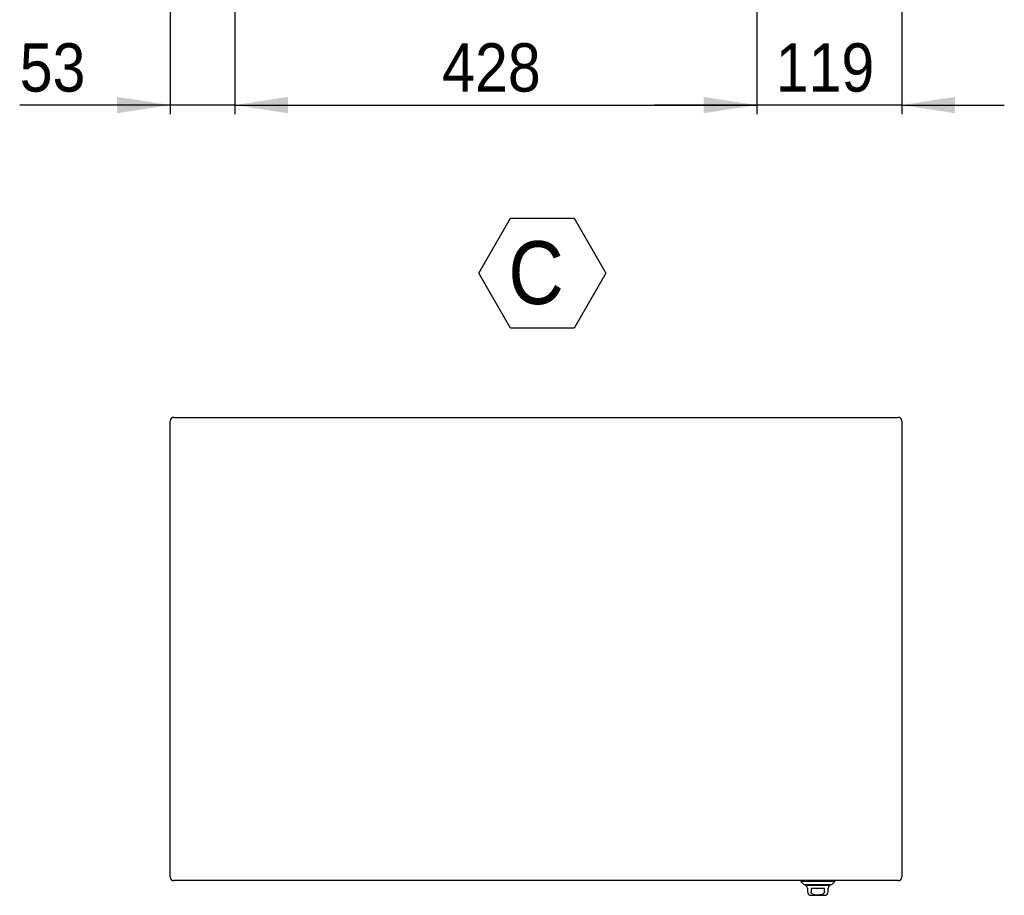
# Model space of a CAD drawing. Header units: millimetres. Extents: x 0 to 6308, y -1 to 4454.
# Tile 3 of 6: x 2721 to 3528, y 799 to 1518. Entities that reach past the tile are written whole.
import ezdxf

# ---------------------------------------------------------------- set-up
doc = ezdxf.new("R2010")
doc.units = ezdxf.units.MM
doc.header["$LTSCALE"] = 7.5
doc.layers.add('SLD-0', color=7, linetype='Continuous')
doc.styles.add('SLDTEXTSTYLE3', font='GOTHIC.TTF', dxfattribs={"width": 0.913})
doc.dimstyles.new('SLDDIMSTYLE0', dxfattribs={"dimtxt": 39.6875, "dimasz": 43.65625, "dimexe": 0, "dimexo": 0.0625, "dimgap": 9.921875, "dimtad": 1, "dimrnd": 1e-09, "dimzin": 12, "dimdsep": 46, "dimtxsty": 'SLDTEXTSTYLE3', "dimsah": 1, "dimcen": 0.09, "dimadec": 0, "dimazin": 3, "dimtfac": 1, "dimtmove": 0, "dimatfit": 0, "dimfxl": 1, "dimfrac": 2, "dimtolj": 1, "dimtzin": 12, "dimarcsym": 0})
doc.dimstyles.new('SLDDIMSTYLE3', dxfattribs={"dimtxt": 39.6875, "dimasz": 43.65625, "dimexe": 0, "dimexo": 0.0625, "dimgap": 9.921875, "dimtad": 1, "dimrnd": 1e-09, "dimzin": 12, "dimdsep": 46, "dimtxsty": 'SLDTEXTSTYLE3', "dimsah": 1, "dimcen": 0.09, "dimadec": 0, "dimazin": 3, "dimtfac": 1, "dimtofl": 0, "dimtmove": 0, "dimatfit": 3, "dimfxl": 1, "dimfrac": 2, "dimtolj": 1, "dimtzin": 12, "dimarcsym": 0})

# ---------------------------------------------------------------- blocks, each defined once
blk = doc.blocks.new('_D')
at = {"layer": 'SLD-0'}
for p, q in [((2897.255565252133, 1714.702098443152), (2897.255565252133, 1440.017640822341)), ((2844.255565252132, 1676.702098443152), (2844.255565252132, 1440.017640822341)), ((2844.255565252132, 1447.517640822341), (2720.887883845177, 1447.517640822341)), ((2897.255565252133, 1447.517640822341), (2844.255565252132, 1447.517640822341)), ((2897.255565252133, 1447.517640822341), (2981.209892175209, 1447.517640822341))]:
    blk.add_line(p, q, dxfattribs=at)
for points in [[(2844.255565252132, 1447.517640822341), (2800.599315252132, 1454.233986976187), (2800.599315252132, 1440.801294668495)], [(2897.255565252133, 1447.517640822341), (2940.911815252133, 1440.801294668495), (2940.911815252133, 1454.233986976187)]]:
    blk.add_solid(points, dxfattribs=at)
at = {"layer": 'SLD-0', "insert": (2720.887883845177, 1498.212220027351), "char_height": 39.68749999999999, "attachment_point": 1, "style": 'SLDTEXTSTYLE3'}
blk.add_mtext('53', dxfattribs=at)
blk = doc.blocks.new('_D_4')
at = {"layer": 'SLD-0'}
for p, q in [((3325.255565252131, 1714.702098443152), (3325.255565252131, 1440.017640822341)), ((3444.255565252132, 1676.702098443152), (3444.255565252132, 1440.017640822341)), ((3325.255565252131, 1447.517640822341), (3241.301238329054, 1447.517640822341)), ((3444.255565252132, 1447.517640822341), (3325.255565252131, 1447.517640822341)), ((3444.255565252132, 1447.517640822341), (3528.209892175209, 1447.517640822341))]:
    blk.add_line(p, q, dxfattribs=at)
for points in [[(3325.255565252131, 1447.517640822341), (3281.599315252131, 1454.233986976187), (3281.599315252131, 1440.801294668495)], [(3444.255565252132, 1447.517640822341), (3487.911815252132, 1440.801294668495), (3487.911815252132, 1454.233986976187)]]:
    blk.add_solid(points, dxfattribs=at)
at = {"layer": 'SLD-0', "insert": (3340.768584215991, 1498.212220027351), "char_height": 39.68749999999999, "attachment_point": 1, "style": 'SLDTEXTSTYLE3'}
blk.add_mtext('119', dxfattribs=at)
blk = doc.blocks.new('_D_5')
at = {"layer": 'SLD-0'}
for p, q in [((2897.255565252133, 1714.702098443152), (2897.255565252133, 1440.017640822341)), ((3325.255565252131, 1714.702098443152), (3325.255565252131, 1440.017640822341)), ((2897.255565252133, 1447.517640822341), (3325.255565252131, 1447.517640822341))]:
    blk.add_line(p, q, dxfattribs=at)
for points in [[(2897.255565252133, 1447.517640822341), (2940.911815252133, 1440.801294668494), (2940.911815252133, 1454.233986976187)], [(3325.255565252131, 1447.517640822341), (3281.599315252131, 1454.233986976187), (3281.599315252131, 1440.801294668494)]]:
    blk.add_solid(points, dxfattribs=at)
at = {"layer": 'SLD-0', "insert": (3067.26858421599, 1498.212220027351), "char_height": 39.68749999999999, "attachment_point": 1, "style": 'SLDTEXTSTYLE3'}
blk.add_mtext('428', dxfattribs=at)
blk = doc.blocks.new('SW_NOTE_0_11')
at = {"layer": 'SLD-0', "color": 0}
for p, q in [((-24.14321418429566, 39.57772234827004), (1.901700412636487, 84.68883770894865)), ((1.901700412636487, 84.68883770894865), (53.99152960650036, 84.68883770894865)), ((53.99152960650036, 84.68883770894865), (80.03644420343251, 39.57772234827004)), ((1.901700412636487, -5.533393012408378), (-24.14321418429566, 39.57772234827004)), ((80.03644420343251, 39.57772234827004), (53.99152960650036, -5.533393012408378)), ((53.99152960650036, -5.533393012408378), (1.901700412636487, -5.533393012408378))]:
    blk.add_line(p, q, dxfattribs=at)
at = {"layer": 'SLD-0', "color": 0, "insert": (0, 65.90295410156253), "char_height": 51.59375, "attachment_point": 1, "style": 'SLDTEXTSTYLE3'}
blk.add_mtext('C', dxfattribs=at)

msp = doc.modelspace()

# ---------------------------------------------------------------- linework, layer by layer
at = {"color": 7, "linetype": 'Continuous', "lineweight": 25}
for p, q in [((2844.255565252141, 814.3428681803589), (2844.255565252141, 1188.342868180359)), ((2847.255565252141, 1191.342868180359), (3441.255565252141, 1191.342868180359)), ((3444.255565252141, 1188.342868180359), (3444.255565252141, 814.342868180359)), ((3441.255565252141, 811.3428681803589), (2847.255565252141, 811.3428681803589)), ((3361.255565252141, 811.3428681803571), (3361.255565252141, 810.6054725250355)), ((3361.255565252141, 810.6054725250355), (3363.755565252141, 808.1054725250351)), ((3389.255565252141, 810.6054725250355), (3361.255565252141, 810.6054725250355)), ((3363.755565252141, 808.1054725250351), (3375.255565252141, 808.1054725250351)), ((3385.005564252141, 807.4054725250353), (3365.505566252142, 807.4054725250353)), ((3375.255565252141, 808.1054725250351), (3386.755565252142, 808.1054725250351)), ((3386.755565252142, 808.1054725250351), (3389.255565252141, 810.6054725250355)), ((3389.255565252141, 810.6054725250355), (3389.255565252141, 811.3428681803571)), ((3366.755565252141, 805.2394090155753), (3366.755565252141, 802.3054725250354)), ((3369.755565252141, 799.3054725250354), (3375.255565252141, 799.3054725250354)), ((3380.732790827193, 804.9054725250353), (3369.77833967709, 804.9054725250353)), ((3369.77833967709, 804.9054725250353), (3369.77833967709, 802.3054725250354)), ((3375.255565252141, 799.3054725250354), (3380.755565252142, 799.3054725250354)), ((3380.732790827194, 802.3054725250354), (3380.732790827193, 804.9054725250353)), ((3383.755565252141, 802.3054725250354), (3383.755565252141, 805.2394090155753))]:
    msp.add_line(p, q, dxfattribs=at)
for centre, radius, start, end in [((2847.255565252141, 1188.342868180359), 3, 90, 179.9999999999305), ((3441.255565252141, 1188.342868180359), 3, 6.94803e-11, 90), ((2847.255565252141, 814.3428681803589), 3, 180, 270.0000000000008), ((3366.005565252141, 808.6554725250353), 1.25, 206.1038811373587, 270.0000000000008), ((3366.005565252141, 807.4044725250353), 0.5000000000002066, 179.8854083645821, 239.9999999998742), ((3384.505565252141, 808.6554725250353), 1.25000000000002, 270.0000000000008, 333.8961188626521), ((3384.505565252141, 807.4044725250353), 0.5000000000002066, 300.0000000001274, 0.1145916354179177), ((3441.255565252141, 814.3428681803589), 3, 270.0000000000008, 1.75052e-11), ((3364.755565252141, 805.2394090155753), 2, 0, 59.99999999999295), ((3369.755565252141, 802.3054725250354), 3, 180, 270.0000000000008), ((3380.755565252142, 802.3054725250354), 3, 270.0000000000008, 0), ((3385.755565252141, 805.2394090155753), 2, 120.0000000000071, 180)]:
    msp.add_arc(centre, radius, start, end, dxfattribs=at)
msp.add_open_spline([(3380.732790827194, 802.3054725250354), (3380.719824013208, 802.1378159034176), (3380.689955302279, 801.7516233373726), (3380.419971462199, 801.1729792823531), (3379.862426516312, 800.5314506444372), (3378.738667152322, 799.8680895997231), (3377.109324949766, 799.5307103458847), (3375.338300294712, 799.4569061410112), (3373.705464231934, 799.5084531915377), (3372.34150668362, 799.7376409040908), (3371.211300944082, 800.1678443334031), (3370.430620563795, 800.7279278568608), (3369.927004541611, 801.4393864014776), (3369.783437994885, 801.9835535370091), (3369.778849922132, 802.2732545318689), (3369.77833967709, 802.3054725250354)], degree=3, knots=[0, 0, 0, 0, 0.0369246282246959, 0.0850548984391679, 0.1377087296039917, 0.2227477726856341, 0.3675669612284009, 0.4999090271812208, 0.6140811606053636, 0.7277999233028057, 0.8034107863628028, 0.8795057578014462, 0.9360253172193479, 0.9928852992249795, 1, 1, 1, 1], dxfattribs=at)

# ---------------------------------------------------------------- block references
at = {"layer": 'SLD-0'}
msp.add_blockref('SW_NOTE_0_11', (3121.520930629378, 1269.950725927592), dxfattribs=at)

# ---------------------------------------------------------------- dimensions: what is measured, and where the dimension line sits
for base, p1, p2, dimstyle, picture, middle in [((2844.255565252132, 1447.517640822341), (2897.255565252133, 1722.202098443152), (2844.255565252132, 1684.202098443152), 'SLDDIMSTYLE0', '_D', (2750.212537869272, 1447.517640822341)), ((3325.255565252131, 1447.517640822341), (2897.255565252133, 1722.202098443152), (3325.255565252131, 1722.202098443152), 'SLDDIMSTYLE3', '_D_5', (3111.255565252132, 1447.517640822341)), ((3325.255565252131, 1447.517640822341), (3444.255565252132, 1684.202098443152), (3325.255565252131, 1722.202098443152), 'SLDDIMSTYLE0', '_D_4', (3384.755565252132, 1447.517640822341))]:
    dim = msp.add_linear_dim(base=base, p1=p1, p2=p2, dimstyle=dimstyle, dxfattribs=at)
    dim.commit()
    dim.dimension.update_dxf_attribs({"geometry": picture, "text_midpoint": middle, "dimtype": 160})

doc.saveas('drawing.dxf')
